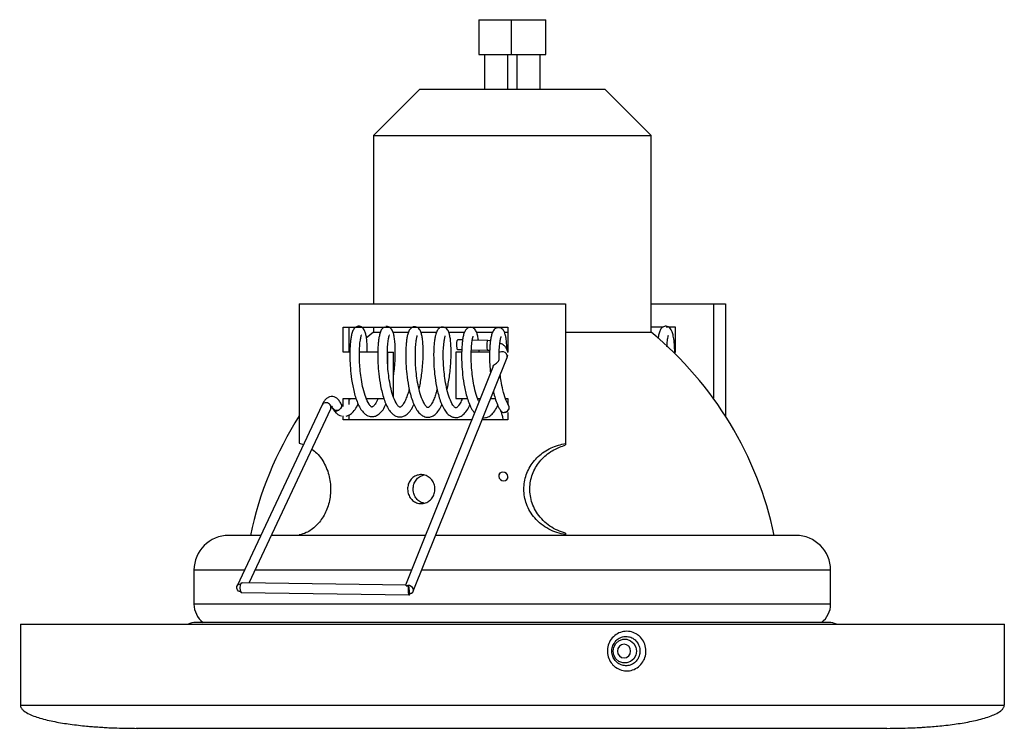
# Model space of a CAD drawing. Header units: millimetres. Extents: x 195 to 1039, y 417 to 795.
# Tile 4 of 4: x 869 to 1039, y 417 to 539. Entities that reach past the tile are written whole.
import ezdxf

# ---------------------------------------------------------------- set-up
doc = ezdxf.new("R2010")
doc.units = ezdxf.units.MM

msp = doc.modelspace()

# ---------------------------------------------------------------- linework, layer by layer
at = {"color": 7, "linetype": 'Continuous', "lineweight": 25}
for p, q in [((947.97, 539.08), (947.97, 533.08)), ((947.97, 539.08), (951.81, 539.08)), ((951.81, 539.08), (953.56, 539.08)), ((953.56, 539.08), (953.56, 533.08)), ((953.56, 539.08), (957.4, 539.08)), ((957.4, 539.08), (959.56, 539.08)), ((959.56, 533.08), (959.56, 539.08)), ((947.97, 533.08), (951.81, 533.08)), ((948.97, 533.08), (948.97, 527.08)), ((951.81, 533.08), (953.56, 533.08)), ((952.97, 527.08), (952.97, 533.08)), ((953.56, 533.08), (957.4, 533.08)), ((954.56, 533.08), (954.56, 527.08)), ((957.4, 533.08), (959.56, 533.08)), ((958.56, 527.08), (958.56, 533.08)), ((937.77, 527.08), (929.77, 519.08)), ((937.77, 527.08), (958.24, 527.08)), ((958.24, 527.08), (969.77, 527.08)), ((977.77, 519.08), (969.77, 527.08)), ((929.77, 519.08), (929.77, 489.99)), ((929.77, 519.08), (960.47, 519.08)), ((960.47, 519.08), (977.77, 519.08)), ((977.77, 485.08), (977.77, 519.08)), ((916.96, 489.99), (962.96, 489.99)), ((916.96, 489.99), (916.96, 465.9)), ((962.96, 489.99), (962.96, 465.86)), ((977.77, 489.99), (988.5, 489.99)), ((988.5, 489.99), (988.5, 473.68)), ((988.5, 489.99), (990.57, 489.99)), ((990.57, 489.99), (990.57, 470.64)), ((924.57, 481.63), (924.57, 485.94)), ((924.57, 485.94), (952.97, 485.94)), ((925.58, 481.63), (925.58, 485.94)), ((929.77, 485.08), (928.54, 484.04)), ((929.77, 485.94), (929.77, 485.08)), ((929.77, 485.08), (930.93, 485.08)), ((933.09, 485.08), (935.77, 485.08)), ((937.92, 485.08), (940.6, 485.08)), ((942.76, 485.08), (945.48, 485.08)), ((947.57, 485.08), (950.34, 485.08)), ((952.39, 485.08), (952.97, 485.08)), ((952.97, 485.94), (952.97, 481.63)), ((962.96, 485.08), (977.77, 485.08)), ((979.74, 485.94), (977.77, 485.94)), ((981.95, 485.94), (980.36, 485.94)), ((981.95, 481.63), (981.95, 485.94)), ((945.18, 483.75), (944.32, 483.76)), ((949.54, 483.67), (946.86, 483.72)), ((950, 483.63), (949.54, 483.67)), ((925.7, 481.63), (924.57, 481.63)), ((930.49, 481.63), (927.33, 481.63)), ((932.27, 479.07), (932.27, 481.63)), ((932.27, 481.63), (933.24, 481.63)), ((933.24, 473.88), (933.24, 481.63)), ((944.01, 481.63), (944.01, 473.63)), ((945.02, 481.63), (944.01, 481.63)), ((944.29, 482.1), (945.03, 482.09)), ((949.84, 481.63), (946.68, 481.63)), ((946.7, 482.06), (949.51, 482.01)), ((949.51, 482.01), (949.85, 481.99)), ((981.61, 481.63), (981.95, 481.63)), ((936.65, 440.33), (952.86, 480.71)), ((950.42, 479.08), (935.29, 441.4)), ((924.57, 473.63), (926.7, 473.63)), ((924.57, 472.27), (924.57, 473.63)), ((925.58, 472.62), (925.58, 473.63)), ((928.49, 473.63), (931.56, 473.63)), ((944.01, 473.63), (945.99, 473.63)), ((947.74, 473.63), (948.23, 473.63)), ((949.94, 473.63), (950.82, 473.63)), ((952.57, 473.63), (952.97, 473.63)), ((952.97, 473.63), (952.97, 472.65)), ((920.9, 472.53), (906.21, 441.26)), ((908.28, 441.77), (922.4, 471.83)), ((951.82, 471.43), (951.72, 471.6)), ((952.97, 471.2), (952.97, 469.94)), ((924.57, 469.94), (924.57, 470.63)), ((946.75, 469.94), (924.57, 469.94)), ((925.58, 469.94), (925.58, 470.79)), ((952.97, 469.94), (948.54, 469.94)), ((916.96, 465.9), (917.68, 465.68)), ((962.96, 465.86), (962.96, 465.61)), ((951.58, 460.74), (951.51, 460.6)), ((952.93, 459.75), (953.06, 459.98)), ((910.31, 449.99), (904.77, 449.99)), ((916.96, 449.99), (912.14, 449.99)), ((916.96, 450.07), (916.96, 449.99)), ((938.74, 449.99), (916.96, 449.99)), ((962.96, 449.99), (940.53, 449.99)), ((962.96, 450.37), (962.96, 450.12)), ((962.96, 450.12), (962.96, 449.99)), ((1002.76, 449.99), (962.96, 449.99)), ((898.77, 443.99), (898.77, 438.13)), ((1008.76, 438.13), (1008.76, 443.99)), ((906.95, 441.79), (907.07, 441.79)), ((935.35, 441.4), (907.07, 441.79)), ((935.41, 441.26), (935.85, 441.26)), ((935.85, 441.26), (936.03, 439.93)), ((906.93, 440.13), (935.94, 439.73)), ((868.77, 434.66), (868.77, 420.66)), ((868.77, 434.66), (1038.77, 434.66)), ((1008.46, 434.96), (899.07, 434.96)), ((1038.77, 420.66), (1038.77, 434.66)), ((1018.48, 416.66), (888.77, 416.66))]:
    msp.add_line(p, q, dxfattribs=at)
at = {"color": 8, "linetype": 'Continuous', "lineweight": 25}
for p, q in [((907.49, 443.99), (898.77, 443.99)), ((936.33, 443.99), (909.33, 443.99)), ((1008.76, 443.99), (938.12, 443.99)), ((1008.76, 438.13), (898.77, 438.13))]:
    msp.add_line(p, q, dxfattribs=at)
at = {"color": 7, "linetype": 'Continuous', "lineweight": 25, "flags": 128}
for points in [[(944.32, 483.76), (944.27, 483.73), (944.2, 483.58), (944.15, 483.33), (944.13, 483.03), (944.13, 482.7), (944.16, 482.42), (944.21, 482.21), (944.27, 482.11), (944.29, 482.1)], [(924.22, 472.67), (924.27, 472.47), (924.25, 472.18), (924.11, 471.91), (923.87, 471.7), (923.57, 471.58), (923.25, 471.57), (922.97, 471.67), (922.76, 471.87), (922.72, 471.94)], [(951.42, 460.18), (951.5, 459.89), (951.7, 459.64), (951.98, 459.47), (952.29, 459.41), (952.59, 459.46), (952.84, 459.63), (952.99, 459.87), (953.02, 460.17), (952.94, 460.46), (952.74, 460.71), (952.46, 460.88), (952.15, 460.94), (951.85, 460.88), (951.6, 460.72), (951.45, 460.47), (951.42, 460.18)], [(906.85, 440.2), (906.78, 440.22), (906.48, 440.37), (906.27, 440.61), (906.16, 440.9), (906.18, 441.18), (906.32, 441.43), (906.57, 441.59), (906.84, 441.64)], [(936.35, 440.01), (936.57, 440.19), (936.68, 440.43), (936.67, 440.7), (936.54, 440.97), (936.31, 441.18), (936.02, 441.31), (935.7, 441.34), (935.41, 441.26)], [(935.85, 441.26), (935.79, 441.03), (935.76, 440.72), (935.75, 440.39), (935.78, 440.08), (935.83, 439.86), (935.91, 439.74), (935.99, 439.75), (936.06, 439.9), (936.07, 439.93)], [(971.19, 430), (971.31, 430.71), (971.66, 431.33), (972.19, 431.79), (972.85, 432.04), (973.54, 432.04), (974.2, 431.79), (974.74, 431.33), (975.08, 430.71), (975.21, 430), (975.08, 429.3), (974.74, 428.68), (974.2, 428.21), (973.54, 427.97), (972.85, 427.97), (972.19, 428.21), (971.66, 428.68), (971.31, 429.3), (971.19, 430)], [(974.21, 430), (974.12, 430.45), (973.88, 430.83), (973.51, 431.09), (973.07, 431.18), (972.63, 431.09), (972.26, 430.83), (972.01, 430.45), (971.93, 430), (972.01, 429.55), (972.26, 429.17), (972.63, 428.92), (973.07, 428.83), (973.51, 428.92), (973.88, 429.17), (974.12, 429.55), (974.21, 430)]]:
    msp.add_lwpolyline(points, dxfattribs=at)
at = {"color": 8, "linetype": 'Continuous', "lineweight": 25, "flags": 128}
for points in [[(949.54, 483.67), (949.49, 483.64), (949.42, 483.49), (949.37, 483.24), (949.34, 482.94), (949.34, 482.61), (949.37, 482.33), (949.42, 482.12), (949.49, 482.02), (949.51, 482.01)], [(952.86, 480.71), (952.89, 480.82), (952.88, 481.09), (952.75, 481.35), (952.52, 481.57), (952.22, 481.7), (951.91, 481.73), (951.62, 481.65), (951.5, 481.57)]]:
    msp.add_lwpolyline(points, dxfattribs=at)
at = {"color": 7, "linetype": 'Continuous', "lineweight": 25}
for centre, radius, start, end in [((938.28, 437.17), 62.08, 11.9114, 50.5089), ((923.4, 472.26), 0.745, 209.1194, 314.8454), ((952.41, 472.09), 0.822, 267.4108, 19.6532), ((952.4, 472.13), 0.842, 317.5081, 350.7343), ((969.25, 437.17), 62.08, 147.3754, 168.0886), ((904.77, 443.99), 6, 90, 180), ((1002.76, 443.99), 6, 0, 90), ((908.25, 440.94), 1.55, 147.1119, 211.7455), ((936, 440.73), 0.802, 272.2377, 296.0963), ((902.77, 438.13), 4, 180, 232.3955), ((1004.76, 438.13), 4, 307.6045, 0), ((899.07, 431.96), 3, 90, 115.822), ((1008.46, 431.96), 3, 64.178, 90)]:
    msp.add_arc(centre, radius, start, end, dxfattribs=at)
at = {"color": 8, "linetype": 'Continuous', "lineweight": 25}
for centre, radius, start, end in [((921.53, 472.21), 0.713, 77.7625, 152.6878), ((921.63, 472.09), 0.811, 340.8331, 86.6158)]:
    msp.add_arc(centre, radius, start, end, dxfattribs=at)
at = {"color": 7, "linetype": 'Continuous', "lineweight": 25}
for points, knots in [([(928.71, 481.63), (928.71, 481.83), (928.72, 482.48), (928.67, 483.38), (928.56, 484.28), (928.42, 484.95), (928.21, 485.55), (927.83, 485.99), (927.43, 486.13), (927.1, 486.13), (926.83, 486.05), (926.5, 485.83), (926.21, 485.41), (926, 484.75), (925.88, 484.05), (925.78, 483.29), (925.71, 482.34), (925.69, 481.16), (925.72, 479.68), (925.86, 477.86), (926.12, 476.14), (926.43, 474.7), (926.75, 473.61), (927.15, 472.57), (927.46, 472.03), (927.62, 471.75)], [0, 0, 0, 0, 0.0239203, 0.0785392, 0.1276049, 0.1709521, 0.2160882, 0.2660173, 0.2862475, 0.3015566, 0.317623, 0.3371697, 0.3864284, 0.433995, 0.4746073, 0.5137065, 0.5573749, 0.6057372, 0.6602346, 0.7260742, 0.8046955, 0.8481481, 0.8953622, 0.9462626, 1, 1, 1, 1]), ([(931.6, 485.94), (931.54, 485.91), (931.29, 485.77), (931.05, 485.35), (930.83, 484.7), (930.7, 484), (930.6, 483.24), (930.54, 482.29), (930.51, 481.11), (930.55, 479.63), (930.69, 477.81), (930.95, 476.09), (931.26, 474.66), (931.57, 473.56), (931.98, 472.52), (932.39, 471.75), (932.91, 471.09), (933.38, 470.72), (933.81, 470.53), (934.22, 470.44), (934.74, 470.46), (935.33, 470.7), (935.97, 471.25), (936.45, 471.91), (936.69, 472.46), (936.76, 472.63)], [0, 0, 0, 0, 0.01197, 0.06036, 0.107087, 0.146983, 0.185392, 0.22829, 0.275799, 0.329334, 0.394012, 0.471246, 0.513932, 0.560313, 0.610315, 0.663105, 0.705195, 0.741515, 0.771155, 0.793652, 0.824251, 0.865013, 0.917413, 0.974218, 1, 1, 1, 1]), ([(933.24, 477.54), (933.27, 477.72), (933.36, 478.32), (933.47, 479.42), (933.55, 480.82), (933.55, 482.18), (933.49, 483.34), (933.39, 484.23), (933.24, 484.9), (933.04, 485.5), (932.66, 485.94), (932.26, 486.08), (932.01, 486.09), (931.92, 486.07), (931.91, 486.06)], [0, 0, 0, 0, 0.041243, 0.146285, 0.262531, 0.387572, 0.507221, 0.614705, 0.709662, 0.808537, 0.917912, 0.962229, 0.995765, 1, 1, 1, 1]), ([(937.65, 475.26), (937.69, 475.42), (937.82, 475.93), (937.98, 476.86), (938.16, 478.06), (938.29, 479.37), (938.38, 480.78), (938.38, 482.13), (938.32, 483.29), (938.22, 484.19), (938.07, 484.85), (937.86, 485.45), (937.49, 485.89), (937.08, 486.03), (936.75, 486.04), (936.48, 485.95), (936.15, 485.73), (935.87, 485.31), (935.66, 484.65), (935.53, 483.96), (935.43, 483.19), (935.36, 482.24), (935.34, 481.06), (935.38, 479.59), (935.51, 477.76), (935.77, 476.04), (936.09, 474.61), (936.4, 473.51), (936.81, 472.47), (937.21, 471.7), (937.73, 471.04), (938.21, 470.67), (938.63, 470.48), (939.05, 470.39), (939.56, 470.42), (940.16, 470.65), (940.8, 471.2), (941.28, 471.86), (941.52, 472.41), (941.59, 472.58)], [0, 0, 0, 0, 0.012711, 0.038998, 0.065628, 0.09596, 0.129527, 0.165634, 0.200184, 0.231221, 0.258641, 0.287192, 0.318776, 0.331572, 0.341256, 0.351419, 0.363784, 0.394943, 0.425032, 0.450722, 0.475454, 0.503077, 0.533669, 0.568142, 0.60979, 0.659523, 0.687009, 0.716875, 0.749073, 0.783065, 0.810168, 0.833555, 0.852641, 0.867127, 0.886831, 0.913079, 0.94682, 0.983398, 1, 1, 1, 1]), ([(942.48, 475.21), (942.52, 475.37), (942.65, 475.88), (942.81, 476.82), (942.99, 478.01), (943.12, 479.32), (943.2, 480.73), (943.2, 482.08), (943.15, 483.24), (943.04, 484.14), (942.9, 484.8), (942.69, 485.41), (942.32, 485.84), (941.91, 485.98), (941.58, 485.99), (941.31, 485.9), (940.98, 485.68), (940.7, 485.26), (940.49, 484.6), (940.36, 483.91), (940.26, 483.14), (940.19, 482.2), (940.17, 481.01), (940.2, 479.54), (940.34, 477.71), (940.6, 475.99), (940.91, 474.56), (941.23, 473.46), (941.64, 472.42), (942.04, 471.65), (942.56, 470.99), (943.04, 470.62), (943.46, 470.43), (943.88, 470.34), (944.39, 470.37), (944.99, 470.6), (945.62, 471.15), (946.11, 471.81), (946.34, 472.36), (946.42, 472.53)], [0, 0, 0, 0, 0.012711, 0.038998, 0.065628, 0.09596, 0.129527, 0.165634, 0.200184, 0.231221, 0.258641, 0.287192, 0.318776, 0.331572, 0.341256, 0.351419, 0.363784, 0.394943, 0.425032, 0.450722, 0.475454, 0.503077, 0.533669, 0.568142, 0.60979, 0.659523, 0.687009, 0.716875, 0.749073, 0.783065, 0.810168, 0.833555, 0.852641, 0.867127, 0.886831, 0.913079, 0.94682, 0.983398, 1, 1, 1, 1]), ([(947.9, 483.7), (947.89, 483.83), (947.85, 484.24), (947.72, 484.75), (947.52, 485.36), (947.14, 485.79), (946.73, 485.94), (946.41, 485.94), (946.14, 485.85), (945.8, 485.63), (945.52, 485.21), (945.31, 484.55), (945.18, 483.86), (945.09, 483.09), (945.02, 482.15), (945, 480.97), (945.03, 479.49), (945.17, 477.66), (945.43, 475.94), (945.74, 474.51), (946.06, 473.41), (946.47, 472.38), (946.82, 471.67), (947.13, 471.3), (947.24, 471.17)], [0, 0, 0, 0, 0.023264, 0.070332, 0.119343, 0.173558, 0.195524, 0.212148, 0.229593, 0.250818, 0.304305, 0.355954, 0.400053, 0.442508, 0.489925, 0.542439, 0.601614, 0.673106, 0.758476, 0.805659, 0.856925, 0.912195, 0.970545, 1, 1, 1, 1]), ([(952.85, 482.04), (952.83, 482.42), (952.8, 483.17), (952.7, 484.04), (952.55, 484.7), (952.35, 485.31), (951.97, 485.74), (951.56, 485.89), (951.24, 485.89), (950.96, 485.8), (950.63, 485.59), (950.35, 485.16), (950.14, 484.5), (950.01, 483.81), (949.91, 483.04), (949.85, 482.1), (949.82, 480.92), (949.85, 479.53), (949.94, 478.52), (949.99, 478.01)], [0, 0, 0, 0, 0.075051, 0.146258, 0.209167, 0.274671, 0.347132, 0.376491, 0.398709, 0.422025, 0.450393, 0.52188, 0.590912, 0.649851, 0.706595, 0.769969, 0.840156, 0.919246, 1, 1, 1, 1]), ([(981.83, 481.63), (981.81, 482.11), (981.79, 483.08), (981.64, 484.18), (981.47, 484.98), (981.25, 485.51), (981.02, 485.82), (980.75, 486.04), (980.38, 486.15), (980.03, 486.12), (979.6, 485.91), (979.33, 485.54), (979.12, 484.96), (978.99, 484.42), (978.95, 484.05), (978.94, 483.99)], [0, 0, 0, 0, 0.12473, 0.25514, 0.365807, 0.455216, 0.521933, 0.565842, 0.610158, 0.644127, 0.683871, 0.775815, 0.876751, 0.977151, 1, 1, 1, 1]), ([(929.01, 472.66), (928.81, 473.02), (928.44, 473.71), (927.99, 475.26), (927.69, 476.84), (927.48, 478.37), (927.38, 479.87), (927.34, 481.34), (927.38, 482.69), (927.51, 483.75), (927.62, 484.37), (927.71, 484.62), (927.69, 484.61), (927.68, 484.61)], [0, 0, 0, 0, 0.126995, 0.242808, 0.345705, 0.437123, 0.526617, 0.62234, 0.724448, 0.82367, 0.908569, 0.977657, 1, 1, 1, 1]), ([(933.84, 472.61), (933.64, 472.97), (933.26, 473.67), (932.82, 475.21), (932.51, 476.79), (932.31, 478.32), (932.2, 479.82), (932.17, 481.29), (932.21, 482.64), (932.33, 483.7), (932.45, 484.32), (932.54, 484.57), (932.52, 484.56), (932.51, 484.56)], [0, 0, 0, 0, 0.126995, 0.242808, 0.345705, 0.437123, 0.526617, 0.62234, 0.724448, 0.82367, 0.908569, 0.977657, 1, 1, 1, 1]), ([(938.67, 472.56), (938.47, 472.93), (938.09, 473.62), (937.65, 475.16), (937.34, 476.74), (937.14, 478.27), (937.03, 479.77), (937, 481.25), (937.04, 482.6), (937.16, 483.65), (937.28, 484.27), (937.36, 484.52), (937.34, 484.51), (937.34, 484.51)], [0, 0, 0, 0, 0.1269954, 0.2428076, 0.3457046, 0.4371232, 0.5266166, 0.6223399, 0.7244481, 0.8236703, 0.9085687, 0.9776575, 1, 1, 1, 1]), ([(943.49, 472.51), (943.3, 472.88), (942.92, 473.57), (942.47, 475.11), (942.17, 476.69), (941.97, 478.23), (941.86, 479.72), (941.82, 481.2), (941.87, 482.55), (941.99, 483.6), (942.1, 484.22), (942.19, 484.47), (942.17, 484.47), (942.17, 484.46)], [0, 0, 0, 0, 0.126995, 0.242808, 0.345705, 0.437123, 0.526617, 0.62234, 0.724448, 0.82367, 0.908569, 0.977657, 1, 1, 1, 1]), ([(948.02, 473.1), (947.92, 473.27), (947.65, 473.79), (947.3, 475.07), (947, 476.64), (946.79, 478.18), (946.68, 479.67), (946.65, 481.15), (946.69, 482.5), (946.81, 483.55), (946.93, 484.17), (947.02, 484.42), (947, 484.42), (946.99, 484.42)], [0, 0, 0, 0, 0.063901, 0.188083, 0.298417, 0.396442, 0.492404, 0.595045, 0.704533, 0.810926, 0.901961, 0.976043, 1, 1, 1, 1]), ([(951.5, 480.52), (951.5, 480.69), (951.48, 481.39), (951.52, 482.44), (951.64, 483.51), (951.76, 484.12), (951.85, 484.37), (951.83, 484.37), (951.82, 484.37)], [0, 0, 0, 0, 0.0827023, 0.3307127, 0.5717132, 0.7779226, 0.9457323, 1, 1, 1, 1]), ([(952.97, 481.6), (952.97, 481.63), (952.97, 481.86), (952.79, 482.26), (952.42, 482.74), (952.02, 483.06), (951.71, 483.18), (951.62, 483.22)], [0, 0, 0, 0, 0.040261, 0.315998, 0.586844, 0.872628, 1, 1, 1, 1]), ([(980.49, 482.54), (980.51, 482.84), (980.53, 483.43), (980.62, 484.06), (980.73, 484.54), (980.74, 484.59), (980.74, 484.61)], [0, 0, 0, 0, 0.265605, 0.533644, 0.771981, 1, 1, 1, 1]), ([(948.02, 481.63), (948.02, 481.77), (948.03, 481.91), (948.02, 482.03), (948.02, 482.04)], [0, 0, 0, 0, 0.957758, 1, 1, 1, 1]), ([(950.43, 479.08), (950.45, 479.12), (950.5, 479.29), (950.71, 479.53), (951.02, 479.78), (951.29, 479.98), (951.48, 480.23), (951.48, 480.41), (951.49, 480.52)], [0, 0, 0, 0, 0.058556, 0.224591, 0.392336, 0.565128, 0.745019, 1, 1, 1, 1]), ([(952.86, 480.71), (952.92, 480.85), (952.98, 480.98), (952.97, 481.13), (952.97, 481.13)], [0, 0, 0, 0, 0.991374, 1, 1, 1, 1]), ([(953.15, 472.42), (952.95, 472.78), (952.57, 473.47), (952.13, 475.02), (951.84, 476.47), (951.73, 477.4), (951.68, 477.77)], [0, 0, 0, 0, 0.3063272, 0.5856793, 0.8338787, 1, 1, 1, 1]), ([(935.95, 475.28), (935.92, 475.18), (935.82, 474.77), (935.6, 474.09), (935.27, 473.26), (934.91, 472.61), (934.59, 472.24), (934.44, 472.14), (934.36, 472.11), (934.27, 472.12), (934.14, 472.2), (933.95, 472.47), (933.84, 472.61)], [0, 0, 0, 0, 0.034441, 0.130316, 0.24736, 0.384189, 0.498263, 0.577543, 0.634981, 0.723904, 0.845461, 1, 1, 1, 1]), ([(940.78, 475.23), (940.75, 475.13), (940.65, 474.72), (940.42, 474.04), (940.1, 473.21), (939.74, 472.56), (939.42, 472.2), (939.26, 472.09), (939.19, 472.06), (939.1, 472.07), (938.97, 472.15), (938.77, 472.42), (938.67, 472.56)], [0, 0, 0, 0, 0.034441, 0.130316, 0.24736, 0.384189, 0.498263, 0.577543, 0.634981, 0.723904, 0.845461, 1, 1, 1, 1]), ([(950.5, 474.83), (950.52, 474.72), (950.63, 474.21), (950.89, 473.37), (951.28, 472.32), (951.6, 471.78), (951.76, 471.51)], [0, 0, 0, 0, 0.077198, 0.364117, 0.673439, 1, 1, 1, 1]), ([(924.22, 472.66), (924.15, 472.78), (923.99, 473.1), (923.68, 473.5), (923.25, 473.83), (922.74, 474), (922.2, 473.94), (921.74, 473.7), (921.37, 473.34), (921.1, 472.94), (920.95, 472.63), (920.9, 472.53)], [0, 0, 0, 0, 0.085247, 0.231584, 0.346835, 0.452906, 0.566852, 0.674631, 0.790109, 0.930366, 1, 1, 1, 1]), ([(925.71, 473.63), (925.69, 473.56), (925.65, 473.44), (925.6, 473.37), (925.58, 473.34)], [0, 0, 0, 0, 0.613718, 1, 1, 1, 1]), ([(930.56, 473.63), (930.53, 473.55), (930.37, 473.13), (930.08, 472.66), (929.77, 472.29), (929.61, 472.19), (929.53, 472.16), (929.45, 472.17), (929.31, 472.25), (929.12, 472.51), (929.01, 472.66)], [0, 0, 0, 0, 0.044732, 0.218398, 0.363184, 0.463808, 0.53671, 0.649573, 0.803855, 1, 1, 1, 1]), ([(945.1, 473.63), (945.05, 473.5), (944.87, 473.03), (944.57, 472.51), (944.25, 472.15), (944.09, 472.04), (944.01, 472.01), (943.93, 472.02), (943.79, 472.11), (943.6, 472.37), (943.49, 472.51)], [0, 0, 0, 0, 0.069262, 0.238468, 0.379537, 0.477577, 0.548606, 0.658571, 0.808892, 1, 1, 1, 1]), ([(922.4, 471.83), (922.44, 471.91), (922.54, 472.11), (922.69, 472.31), (922.71, 472.32), (922.72, 472.33)], [0, 0, 0, 0, 0.257825, 0.648676, 1, 1, 1, 1]), ([(922.47, 472.33), (922.47, 472.33), (922.48, 472.33), (922.6, 472.18), (922.69, 472), (922.72, 471.94)], [0, 0, 0, 0, 0.2990008, 0.7440451, 1, 1, 1, 1]), ([(922.8, 471.8), (922.95, 471.58), (923.25, 471.18), (923.73, 470.83), (924.05, 470.66), (924.22, 470.62), (924.23, 470.62)], [0, 0, 0, 0, 0.379656, 0.707262, 0.974612, 1, 1, 1, 1]), ([(924.57, 472.27), (924.54, 472.28), (924.46, 472.33), (924.29, 472.56), (924.18, 472.71)], [0, 0, 0, 0, 0.317617, 1, 1, 1, 1]), ([(925.08, 470.6), (925.26, 470.66), (925.7, 470.79), (926.31, 471.35), (926.8, 472), (927.04, 472.55), (927.11, 472.73)], [0, 0, 0, 0, 0.213506, 0.518813, 0.84978, 1, 1, 1, 1]), ([(927.62, 471.75), (927.78, 471.54), (928.08, 471.14), (928.56, 470.77), (928.98, 470.58), (929.4, 470.49), (929.91, 470.51), (930.51, 470.75), (931.14, 471.3), (931.63, 471.95), (931.86, 472.51), (931.94, 472.68)], [0, 0, 0, 0, 0.124937, 0.232745, 0.320724, 0.3875, 0.478328, 0.599321, 0.754859, 0.92347, 1, 1, 1, 1]), ([(948.69, 470.32), (948.84, 470.32), (949.22, 470.31), (949.82, 470.55), (950.45, 471.1), (950.93, 471.76), (951.17, 472.31), (951.25, 472.48)], [0, 0, 0, 0, 0.143233, 0.341945, 0.597393, 0.874312, 1, 1, 1, 1]), ([(951.68, 471.65), (951.72, 471.57), (951.81, 471.37), (951.97, 470.87), (952.09, 470.36), (952.14, 470.01), (952.15, 469.94)], [0, 0, 0, 0, 0.202485, 0.552608, 0.919677, 1, 1, 1, 1]), ([(951.82, 471.43), (951.87, 471.39), (951.98, 471.29), (952.22, 471.23), (952.48, 471.24), (952.65, 471.3), (952.72, 471.34)], [0, 0, 0, 0, 0.211955, 0.499907, 0.765601, 1, 1, 1, 1]), ([(952.37, 471.27), (952.42, 471.27), (952.56, 471.28), (952.8, 471.37), (952.95, 471.5), (953.02, 471.57)], [0, 0, 0, 0, 0.200535, 0.581956, 1, 1, 1, 1]), ([(952.37, 471.27), (952.46, 471.27), (952.58, 471.28), (952.69, 471.32), (952.72, 471.34)], [0, 0, 0, 0, 0.7498064, 1, 1, 1, 1]), ([(953.23, 472), (953.24, 472.08), (953.24, 472.24), (953.17, 472.37), (953.13, 472.43)], [0, 0, 0, 0, 0.535142, 1, 1, 1, 1]), ([(919.15, 464.9), (919.43, 464.68), (920.04, 464.2), (920.84, 463.22), (921.51, 462.04), (921.99, 460.8), (922.29, 459.51), (922.44, 457.8), (922.21, 455.66), (921.3, 453.37), (919.9, 451.54), (918.36, 450.45), (917.36, 450.18), (916.96, 450.07)], [0, 0, 0, 0, 0.065965, 0.142771, 0.211973, 0.281154, 0.344902, 0.408645, 0.531351, 0.653663, 0.778849, 0.911106, 1, 1, 1, 1]), ([(962.96, 450.12), (962.46, 450.22), (961.46, 450.43), (960.04, 451.05), (958.74, 451.89), (957.64, 452.94), (956.78, 454.13), (956.19, 455.37), (955.84, 456.67), (955.69, 458.38), (956.05, 460.51), (957.29, 462.77), (959.24, 464.56), (961.25, 465.51), (962.55, 465.77), (962.96, 465.86)], [0, 0, 0, 0, 0.06662, 0.1332, 0.200144, 0.267049, 0.327609, 0.388152, 0.444199, 0.500242, 0.60845, 0.716534, 0.827405, 0.944867, 1, 1, 1, 1]), ([(962.96, 450.37), (962.49, 450.52), (961.55, 450.83), (960.25, 451.57), (959.08, 452.53), (958.13, 453.65), (957.43, 454.89), (956.85, 456.56), (956.69, 458.74), (957.38, 461.21), (958.83, 463.32), (960.79, 464.84), (962.28, 465.37), (962.96, 465.61)], [0, 0, 0, 0, 0.071258, 0.142472, 0.214077, 0.285642, 0.350613, 0.415569, 0.536208, 0.653964, 0.772622, 0.895985, 1, 1, 1, 1]), ([(935.67, 457.99), (935.69, 458.27), (935.74, 458.83), (936.15, 459.58), (936.74, 460.15), (937.48, 460.47), (938.29, 460.52), (939.07, 460.28), (939.74, 459.78), (940.21, 459.08), (940.43, 458.26), (940.38, 457.41), (940.06, 456.62), (939.51, 455.98), (938.8, 455.58), (937.99, 455.44), (937.2, 455.59), (936.5, 456.01), (935.98, 456.65), (935.71, 457.35), (935.68, 457.81), (935.67, 457.99)], [0, 0, 0, 0, 0.053641, 0.107281, 0.160964, 0.214676, 0.26834, 0.321955, 0.375595, 0.429297, 0.482999, 0.536641, 0.590256, 0.643918, 0.69763, 0.751315, 0.804939, 0.858563, 0.912248, 0.96596, 1, 1, 1, 1]), ([(936.63, 457.99), (936.66, 458.27), (936.71, 458.83), (937.11, 459.57), (937.7, 460.16), (938.2, 460.33), (938.45, 460.42)], [0, 0, 0, 0, 0.250757, 0.501505, 0.752486, 1, 1, 1, 1]), ([(938.5, 455.57), (938.39, 455.59), (938.02, 455.64), (937.47, 456.02), (936.94, 456.65), (936.67, 457.35), (936.64, 457.81), (936.63, 457.99)], [0, 0, 0, 0, 0.102213, 0.348917, 0.595937, 0.843097, 1, 1, 1, 1]), ([(935.41, 441.26), (935.42, 441.29), (935.44, 441.35), (935.4, 441.4), (935.37, 441.39), (935.35, 441.38)], [0, 0, 0, 0, 0.301488, 0.734959, 1, 1, 1, 1]), ([(971.16, 427.59), (971.05, 427.72), (970.68, 428.14), (970.27, 429.01), (970.12, 430.17), (970.38, 431.33), (970.99, 432.33), (971.9, 433.06), (972.98, 433.44), (974.11, 433.44), (975.03, 433.1), (975.83, 432.54), (976.46, 431.75), (976.86, 430.64), (976.87, 429.46), (976.51, 428.34), (975.8, 427.42), (974.84, 426.79), (973.73, 426.52), (972.61, 426.65), (971.74, 427.07), (971.31, 427.46), (971.16, 427.59)], [0, 0, 0, 0, 0.024926, 0.078407, 0.132257, 0.186388, 0.240634, 0.294763, 0.348545, 0.401894, 0.454963, 0.485843, 0.541662, 0.595248, 0.6492, 0.703388, 0.757625, 0.811666, 0.86531, 0.918545, 0.971586, 1, 1, 1, 1]), ([(971.68, 428.22), (971.78, 428.12), (972.09, 427.83), (972.48, 427.65), (973, 427.49), (973.55, 427.43), (974.36, 427.63), (975.06, 428.09), (975.57, 428.78), (975.83, 429.61), (975.82, 430.47), (975.54, 431.29), (975.08, 431.87), (974.5, 432.29), (973.83, 432.54), (973, 432.55), (972.21, 432.26), (971.55, 431.72), (971.1, 430.98), (970.92, 430.13), (971.02, 429.27), (971.32, 428.63), (971.59, 428.32), (971.68, 428.22)], [0, 0, 0, 0, 0.028397, 0.081156, 0.081301, 0.134311, 0.187748, 0.241696, 0.295991, 0.350359, 0.404532, 0.458288, 0.514155, 0.544991, 0.597885, 0.651003, 0.704606, 0.758689, 0.813038, 0.867371, 0.921435, 0.975054, 1, 1, 1, 1]), ([(868.77, 420.66), (868.77, 420.59), (868.79, 420.44), (868.91, 420.15), (869.3, 419.69), (870.4, 419.01), (872.28, 418.36), (874.74, 417.78), (877.44, 417.35), (879.62, 417.1), (881.21, 416.96), (882.06, 416.9), (882.94, 416.84), (883.87, 416.78), (885.23, 416.72), (886.98, 416.68), (888.31, 416.67), (889.05, 416.66)], [0, 0, 0, 0, 0.009304, 0.018829, 0.039516, 0.08565, 0.180088, 0.291393, 0.40632, 0.526958, 0.569899, 0.609805, 0.634611, 0.683126, 0.747712, 0.859672, 1, 1, 1, 1]), ([(1018.48, 416.66), (1019.22, 416.67), (1020.55, 416.68), (1022.4, 416.73), (1023.77, 416.79), (1024.92, 416.86), (1026.04, 416.94), (1027.32, 417.05), (1028.7, 417.19), (1030.55, 417.42), (1032.79, 417.78), (1034.91, 418.27), (1036.45, 418.78), (1037.47, 419.22), (1038.23, 419.69), (1038.62, 420.15), (1038.74, 420.44), (1038.76, 420.59), (1038.76, 420.66)], [0, 0, 0, 0, 0.14036, 0.252346, 0.334782, 0.365475, 0.417984, 0.472307, 0.531151, 0.593483, 0.708437, 0.819767, 0.869576, 0.91433, 0.960475, 0.981167, 0.990694, 1, 1, 1, 1])]:
    msp.add_open_spline(points, degree=3, knots=knots, dxfattribs=at)
at = {"color": 8, "linetype": 'Continuous', "lineweight": 25}
msp.add_open_spline([(868.79, 420.66), (868.78, 420.66), (868.65, 420.66), (869.14, 420.66), (870.34, 420.66), (872.44, 420.66), (875.29, 420.66), (878.91, 420.66), (883.24, 420.66), (888.26, 420.66), (893.91, 420.66), (900.13, 420.66), (906.87, 420.66), (914.06, 420.66), (921.63, 420.66), (929.51, 420.66), (937.63, 420.66), (945.9, 420.66), (954.25, 420.66), (962.59, 420.66), (970.85, 420.66), (978.94, 420.66), (986.79, 420.66), (994.32, 420.66), (1001.46, 420.66), (1008.15, 420.66), (1014.3, 420.66), (1019.88, 420.66), (1024.82, 420.66), (1029.07, 420.66), (1032.6, 420.66), (1035.38, 420.66), (1037.35, 420.66), (1038.56, 420.66), (1038.68, 420.66), (1038.74, 420.66)], degree=3, knots=[0, 0, 0, 0, 0.001797, 0.033047, 0.064297, 0.095547, 0.126797, 0.158047, 0.189297, 0.220547, 0.251797, 0.283047, 0.314297, 0.345547, 0.376797, 0.408047, 0.439297, 0.470547, 0.501797, 0.533047, 0.564297, 0.595547, 0.626797, 0.658047, 0.689297, 0.720547, 0.751797, 0.783047, 0.814297, 0.845547, 0.876797, 0.908047, 0.939297, 0.970547, 1, 1, 1, 1], dxfattribs=at)

doc.saveas('drawing.dxf')
